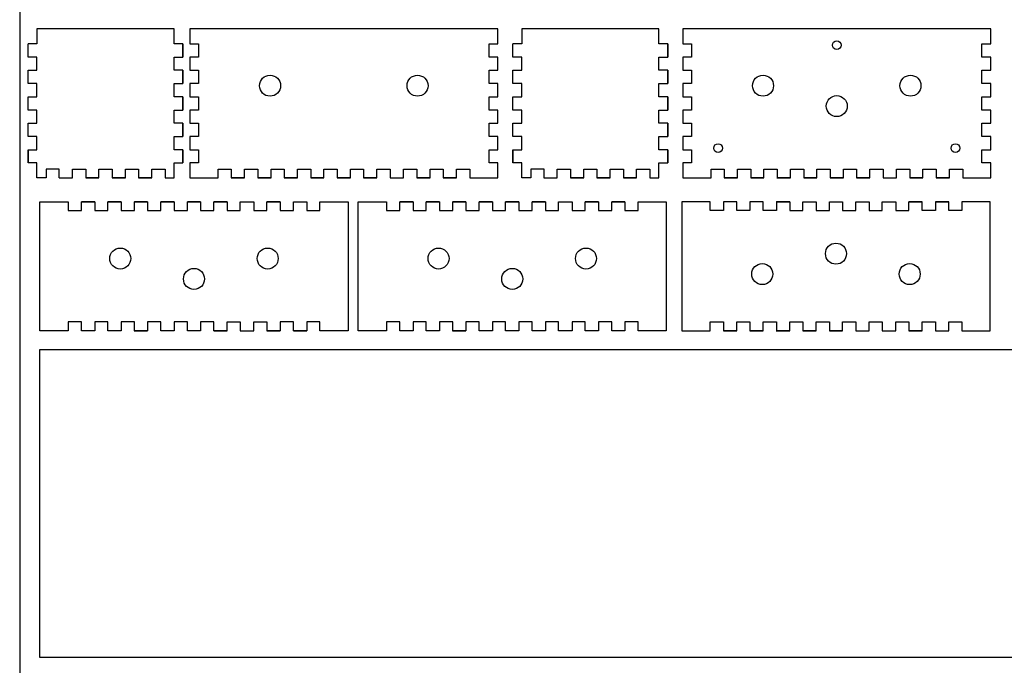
# Model space of a CAD drawing. Extents: x -1616 to -909, y -1826 to -744.
# Tile 2 of 4: x -1616 to -1170, y -1260 to -967. Entities that reach past the tile are written whole.
import ezdxf

# ---------------------------------------------------------------- set-up
doc = ezdxf.new("R2010")
doc.units = 0
doc.layers.add('DEFAULT', color=7, linetype='CONTINUOUS')
doc.layers.add('MAKE2D$VISIBLE$LINES', color=7, linetype='CONTINUOUS')

msp = doc.modelspace()

# ---------------------------------------------------------------- linework, layer by layer
at = {"layer": 'DEFAULT'}
for p, q in [((-1616.196, -743.783), (-1616.196, -1826.255)), ((-1399.397, -971.67), (-1539.097, -971.67)), ((-1539.097, -971.67), (-1539.097, -978.42)), ((-1399.397, -978.42), (-1399.397, -971.67)), ((-1175.881, -971.67), (-1315.581, -971.67)), ((-1315.581, -971.67), (-1315.581, -978.42)), ((-1175.881, -978.42), (-1175.881, -971.67)), ((-1612.363, -984.428), (-1612.363, -978.428)), ((-1612.363, -984.428), (-1612.363, -980.328)), ((-1539.097, -978.42), (-1535.097, -978.42)), ((-1535.097, -978.42), (-1535.097, -984.42)), ((-1403.397, -984.42), (-1403.397, -978.42)), ((-1403.397, -978.42), (-1399.397, -978.42)), ((-1392.562, -984.428), (-1392.562, -978.428)), ((-1392.562, -984.428), (-1392.562, -980.328)), ((-1315.581, -978.42), (-1311.581, -978.42)), ((-1311.581, -978.42), (-1311.581, -984.42)), ((-1179.881, -984.42), (-1179.881, -978.42)), ((-1179.881, -978.42), (-1175.881, -978.42)), ((-1608.363, -984.428), (-1612.363, -984.428)), ((-1608.363, -990.428), (-1608.363, -984.428)), ((-1535.097, -984.42), (-1539.097, -984.42)), ((-1539.097, -984.42), (-1539.097, -990.42)), ((-1399.397, -984.42), (-1403.397, -984.42)), ((-1399.397, -990.42), (-1399.397, -984.42)), ((-1388.562, -984.428), (-1392.562, -984.428)), ((-1388.562, -990.428), (-1388.562, -984.428)), ((-1311.581, -984.42), (-1315.581, -984.42)), ((-1315.581, -984.42), (-1315.581, -990.42)), ((-1175.881, -984.42), (-1179.881, -984.42)), ((-1175.881, -990.42), (-1175.881, -984.42)), ((-1612.363, -996.428), (-1612.363, -990.428)), ((-1612.363, -990.428), (-1608.363, -990.428)), ((-1539.097, -990.42), (-1535.097, -990.42)), ((-1535.097, -990.42), (-1535.097, -996.42)), ((-1403.397, -996.42), (-1403.397, -990.42)), ((-1403.397, -990.42), (-1399.397, -990.42)), ((-1392.562, -996.428), (-1392.562, -990.428)), ((-1392.562, -990.428), (-1388.562, -990.428)), ((-1315.581, -990.42), (-1311.581, -990.42)), ((-1311.581, -990.42), (-1311.581, -996.42)), ((-1179.881, -996.42), (-1179.881, -990.42)), ((-1179.881, -990.42), (-1175.881, -990.42)), ((-1608.363, -996.428), (-1612.363, -996.428)), ((-1608.363, -1002.428), (-1608.363, -996.428)), ((-1535.097, -996.42), (-1539.097, -996.42)), ((-1539.097, -996.42), (-1539.097, -1002.42)), ((-1399.397, -996.42), (-1403.397, -996.42)), ((-1399.397, -1002.42), (-1399.397, -996.42)), ((-1388.562, -996.428), (-1392.562, -996.428)), ((-1388.562, -1002.428), (-1388.562, -996.428)), ((-1311.581, -996.42), (-1315.581, -996.42)), ((-1315.581, -996.42), (-1315.581, -1002.42)), ((-1175.881, -996.42), (-1179.881, -996.42)), ((-1175.881, -1002.42), (-1175.881, -996.42)), ((-1612.363, -1008.428), (-1612.363, -1002.428)), ((-1612.363, -1002.428), (-1608.363, -1002.428)), ((-1539.097, -1002.42), (-1535.097, -1002.42)), ((-1535.097, -1002.42), (-1535.097, -1008.42)), ((-1403.397, -1008.42), (-1403.397, -1002.42)), ((-1403.397, -1002.42), (-1399.397, -1002.42)), ((-1392.562, -1008.428), (-1392.562, -1002.428)), ((-1392.562, -1002.428), (-1388.562, -1002.428)), ((-1315.581, -1002.42), (-1311.581, -1002.42)), ((-1311.581, -1002.42), (-1311.581, -1008.42)), ((-1179.881, -1008.42), (-1179.881, -1002.42)), ((-1179.881, -1002.42), (-1175.881, -1002.42)), ((-1608.363, -1008.428), (-1612.363, -1008.428)), ((-1608.363, -1014.428), (-1608.363, -1008.428)), ((-1535.097, -1008.42), (-1539.097, -1008.42)), ((-1539.097, -1008.42), (-1539.097, -1014.42)), ((-1399.397, -1008.42), (-1403.397, -1008.42)), ((-1399.397, -1014.42), (-1399.397, -1008.42)), ((-1388.562, -1008.428), (-1392.562, -1008.428)), ((-1388.562, -1014.428), (-1388.562, -1008.428)), ((-1311.581, -1008.42), (-1315.581, -1008.42)), ((-1315.581, -1008.42), (-1315.581, -1014.42)), ((-1175.881, -1008.42), (-1179.881, -1008.42)), ((-1175.881, -1014.42), (-1175.881, -1008.42)), ((-1612.363, -1020.428), (-1612.363, -1014.428)), ((-1612.363, -1014.428), (-1608.363, -1014.428)), ((-1539.097, -1014.42), (-1535.097, -1014.42)), ((-1535.097, -1014.42), (-1535.097, -1020.42)), ((-1403.397, -1020.42), (-1403.397, -1014.42)), ((-1403.397, -1014.42), (-1399.397, -1014.42)), ((-1392.562, -1020.428), (-1392.562, -1014.428)), ((-1392.562, -1014.428), (-1388.562, -1014.428)), ((-1315.581, -1014.42), (-1311.581, -1014.42)), ((-1311.581, -1014.42), (-1311.581, -1020.42)), ((-1179.881, -1020.42), (-1179.881, -1014.42)), ((-1179.881, -1014.42), (-1175.881, -1014.42)), ((-1608.363, -1020.428), (-1612.363, -1020.428)), ((-1608.363, -1026.428), (-1608.363, -1020.428)), ((-1535.097, -1020.42), (-1539.097, -1020.42)), ((-1539.097, -1020.42), (-1539.097, -1026.42)), ((-1399.397, -1020.42), (-1403.397, -1020.42)), ((-1399.397, -1026.42), (-1399.397, -1020.42)), ((-1388.562, -1020.428), (-1392.562, -1020.428)), ((-1388.562, -1026.428), (-1388.562, -1020.428)), ((-1311.581, -1020.42), (-1315.581, -1020.42)), ((-1315.581, -1020.42), (-1315.581, -1026.42)), ((-1175.881, -1020.42), (-1179.881, -1020.42)), ((-1175.881, -1026.42), (-1175.881, -1020.42)), ((-1612.363, -1026.428), (-1612.363, -1032.428)), ((-1612.363, -1032.428), (-1612.363, -1026.428)), ((-1612.363, -1026.428), (-1608.363, -1026.428)), ((-1539.097, -1026.42), (-1535.097, -1026.42)), ((-1535.097, -1026.42), (-1535.097, -1032.42)), ((-1403.397, -1032.42), (-1403.397, -1026.42)), ((-1403.397, -1026.42), (-1399.397, -1026.42)), ((-1392.562, -1026.428), (-1392.562, -1032.428)), ((-1392.562, -1032.428), (-1392.562, -1026.428)), ((-1392.562, -1026.428), (-1388.562, -1026.428)), ((-1315.581, -1026.42), (-1311.581, -1026.42)), ((-1311.581, -1026.42), (-1311.581, -1032.42)), ((-1179.881, -1032.42), (-1179.881, -1026.42)), ((-1179.881, -1026.42), (-1175.881, -1026.42)), ((-1580.264, -1039.17), (-1580.264, -1035.17)), ((-1580.264, -1035.17), (-1574.264, -1035.17)), ((-1574.264, -1035.17), (-1574.264, -1039.17)), ((-1568.264, -1039.17), (-1568.264, -1035.17)), ((-1568.264, -1035.17), (-1562.264, -1035.17)), ((-1562.264, -1035.17), (-1562.264, -1039.17)), ((-1535.097, -1032.42), (-1539.097, -1032.42)), ((-1539.097, -1032.42), (-1539.097, -1039.17)), ((-1526.247, -1039.17), (-1526.247, -1035.17)), ((-1526.247, -1035.17), (-1520.247, -1035.17)), ((-1520.247, -1035.17), (-1520.247, -1039.17)), ((-1514.247, -1039.17), (-1514.247, -1035.17)), ((-1514.247, -1035.17), (-1508.247, -1035.17)), ((-1508.247, -1035.17), (-1508.247, -1039.17)), ((-1502.247, -1039.17), (-1502.247, -1035.17)), ((-1502.247, -1035.17), (-1496.247, -1035.17)), ((-1496.247, -1035.17), (-1496.247, -1039.17)), ((-1478.247, -1039.17), (-1478.247, -1035.17)), ((-1478.247, -1035.17), (-1472.247, -1035.17)), ((-1472.247, -1035.17), (-1472.247, -1039.17)), ((-1466.247, -1039.17), (-1466.247, -1035.17)), ((-1466.247, -1035.17), (-1460.247, -1035.17)), ((-1460.247, -1035.17), (-1460.247, -1039.17)), ((-1454.247, -1039.17), (-1454.247, -1035.17)), ((-1454.247, -1035.17), (-1448.247, -1035.17)), ((-1448.247, -1035.17), (-1448.247, -1039.17)), ((-1442.147, -1039.17), (-1442.147, -1035.17)), ((-1442.147, -1035.17), (-1436.147, -1035.17)), ((-1436.147, -1035.17), (-1436.147, -1039.17)), ((-1430.147, -1039.17), (-1430.147, -1035.17)), ((-1430.147, -1035.17), (-1424.147, -1035.17)), ((-1424.147, -1035.17), (-1424.147, -1039.17)), ((-1418.147, -1039.17), (-1418.147, -1035.17)), ((-1418.147, -1035.17), (-1412.147, -1035.17)), ((-1412.147, -1035.17), (-1412.147, -1039.17)), ((-1399.397, -1032.42), (-1403.397, -1032.42)), ((-1399.397, -1039.17), (-1399.397, -1032.42)), ((-1360.462, -1039.17), (-1360.462, -1035.17)), ((-1360.462, -1035.17), (-1354.462, -1035.17)), ((-1354.462, -1035.17), (-1354.462, -1039.17)), ((-1348.462, -1039.17), (-1348.462, -1035.17)), ((-1348.462, -1035.17), (-1342.462, -1035.17)), ((-1342.462, -1035.17), (-1342.462, -1039.17)), ((-1311.581, -1032.42), (-1315.581, -1032.42)), ((-1315.581, -1032.42), (-1315.581, -1039.17)), ((-1302.731, -1039.17), (-1302.731, -1035.17)), ((-1302.731, -1035.17), (-1296.731, -1035.17)), ((-1296.731, -1035.17), (-1296.731, -1039.17)), ((-1290.731, -1039.17), (-1290.731, -1035.17)), ((-1290.731, -1035.17), (-1284.731, -1035.17)), ((-1284.731, -1035.17), (-1284.731, -1039.17)), ((-1278.731, -1039.17), (-1278.731, -1035.17)), ((-1278.731, -1035.17), (-1272.731, -1035.17)), ((-1272.731, -1035.17), (-1272.731, -1039.17)), ((-1254.731, -1039.17), (-1254.731, -1035.17)), ((-1254.731, -1035.17), (-1248.731, -1035.17)), ((-1248.731, -1035.17), (-1248.731, -1039.17)), ((-1242.731, -1039.17), (-1242.731, -1035.17)), ((-1242.731, -1035.17), (-1236.731, -1035.17)), ((-1236.731, -1035.17), (-1236.731, -1039.17)), ((-1230.731, -1039.17), (-1230.731, -1035.17)), ((-1230.731, -1035.17), (-1224.731, -1035.17)), ((-1224.731, -1035.17), (-1224.731, -1039.17)), ((-1218.631, -1039.17), (-1218.631, -1035.17)), ((-1218.631, -1035.17), (-1212.631, -1035.17)), ((-1212.631, -1035.17), (-1212.631, -1039.17)), ((-1206.631, -1039.17), (-1206.631, -1035.17)), ((-1206.631, -1035.17), (-1200.631, -1035.17)), ((-1200.631, -1035.17), (-1200.631, -1039.17)), ((-1194.631, -1039.17), (-1194.631, -1035.17)), ((-1194.631, -1035.17), (-1188.631, -1035.17)), ((-1188.631, -1035.17), (-1188.631, -1039.17)), ((-1175.881, -1032.42), (-1179.881, -1032.42)), ((-1175.881, -1039.17), (-1175.881, -1032.42)), ((-1539.097, -1039.17), (-1526.247, -1039.17)), ((-1448.247, -1039.17), (-1442.147, -1039.17)), ((-1412.147, -1039.17), (-1399.397, -1039.17)), ((-1315.581, -1039.17), (-1302.731, -1039.17)), ((-1224.731, -1039.17), (-1218.631, -1039.17)), ((-1188.631, -1039.17), (-1175.881, -1039.17)), ((-1492.077, -1050.026), (-1486.077, -1050.026)), ((-1273.183, -1050.026), (-1267.083, -1050.026)), ((-1267.083, -1050.026), (-1267.083, -1054.026)), ((-1261.083, -1054.026), (-1261.083, -1050.026)), ((-1261.083, -1050.026), (-1255.083, -1050.026)), ((-1261.083, -1050.026), (-1255.083, -1050.026)), ((-1255.083, -1050.026), (-1255.083, -1054.026)), ((-1249.083, -1054.026), (-1249.083, -1050.026)), ((-1249.083, -1050.026), (-1243.083, -1050.026)), ((-1249.083, -1050.026), (-1243.083, -1050.026)), ((-1243.083, -1050.026), (-1243.083, -1054.026)), ((-1237.083, -1054.026), (-1237.083, -1050.026)), ((-1237.083, -1050.026), (-1231.083, -1050.026)), ((-1237.083, -1050.026), (-1231.083, -1050.026)), ((-1231.083, -1050.026), (-1231.083, -1054.026)), ((-1225.083, -1054.026), (-1225.083, -1050.026)), ((-1225.083, -1050.026), (-1218.983, -1050.026)), ((-1218.983, -1050.026), (-1218.983, -1054.026)), ((-1212.983, -1054.026), (-1212.983, -1050.026)), ((-1212.983, -1050.026), (-1206.983, -1050.026)), ((-1206.983, -1050.026), (-1212.983, -1050.026)), ((-1200.983, -1050.026), (-1194.983, -1050.026)), ((-1267.083, -1054.026), (-1261.083, -1054.026)), ((-1255.083, -1054.026), (-1249.083, -1054.026)), ((-1243.083, -1054.026), (-1237.083, -1054.026)), ((-1231.083, -1054.026), (-1225.083, -1054.026)), ((-1218.983, -1054.026), (-1212.983, -1054.026)), ((-1522.177, -1108.526), (-1522.177, -1104.526)), ((-1522.177, -1104.526), (-1516.177, -1104.526)), ((-1516.177, -1104.526), (-1516.177, -1108.526)), ((-1510.077, -1108.526), (-1510.077, -1104.526)), ((-1510.077, -1104.526), (-1504.077, -1104.526)), ((-1504.077, -1104.526), (-1504.077, -1108.526)), ((-1231.083, -1108.526), (-1231.083, -1104.526)), ((-1231.083, -1104.526), (-1225.083, -1104.526)), ((-1225.083, -1104.526), (-1225.083, -1108.526)), ((-1218.983, -1108.526), (-1218.983, -1104.526)), ((-1218.983, -1104.526), (-1212.983, -1104.526)), ((-1212.983, -1104.526), (-1212.983, -1108.526)), ((-1528.177, -1108.526), (-1522.177, -1108.526)), ((-1516.177, -1108.526), (-1510.077, -1108.526)), ((-1504.077, -1108.526), (-1498.077, -1108.526)), ((-1498.077, -1108.526), (-1504.077, -1108.526)), ((-1492.077, -1108.526), (-1486.077, -1108.526)), ((-1237.083, -1108.526), (-1231.083, -1108.526)), ((-1225.083, -1108.526), (-1218.983, -1108.526)), ((-1212.983, -1108.526), (-1206.983, -1108.526)), ((-1206.983, -1108.526), (-1212.983, -1108.526)), ((-1200.983, -1108.526), (-1194.983, -1108.526)), ((-1607.138, -1256.685, 558.8), (-1607.138, -1116.985, 558.8)), ((-1607.138, -1116.985, 558.8), (-913.338, -1116.985, 558.8)), ((-913.338, -1256.685, 558.8), (-1607.138, -1256.685, 558.8))]:
    msp.add_line(p, q, dxfattribs=at)
for centre in [(-1245.731, -979.006), (-1299.53, -1025.694), (-1191.932, -1025.694)]:
    msp.add_circle(centre, 2, dxfattribs=at)
at = {"layer": 'MAKE2D$VISIBLE$LINES'}
for p, q in [((-1546.164, -971.67), (-1608.363, -971.67)), ((-1608.363, -971.67), (-1608.363, -978.459)), ((-1546.163, -978.459), (-1546.164, -971.67)), ((-1326.362, -971.67), (-1388.562, -971.67)), ((-1388.562, -971.67), (-1388.562, -978.459)), ((-1326.362, -978.459), (-1326.362, -971.67)), ((-1608.363, -978.459), (-1612.363, -978.459)), ((-1542.163, -978.459), (-1546.163, -978.459)), ((-1542.163, -984.428), (-1542.163, -978.428)), ((-1542.163, -978.428), (-1542.163, -984.428)), ((-1542.163, -984.428), (-1542.163, -980.328)), ((-1388.562, -978.459), (-1392.562, -978.459)), ((-1322.362, -978.459), (-1326.362, -978.459)), ((-1322.362, -984.428), (-1322.362, -978.428)), ((-1322.362, -978.428), (-1322.362, -984.428)), ((-1322.362, -984.428), (-1322.362, -980.328)), ((-1546.163, -990.428), (-1546.163, -984.428)), ((-1546.163, -984.428), (-1542.163, -984.428)), ((-1326.362, -990.428), (-1326.362, -984.428)), ((-1326.362, -984.428), (-1322.362, -984.428)), ((-1612.363, -996.428), (-1612.363, -990.428)), ((-1542.163, -990.428), (-1546.163, -990.428)), ((-1542.163, -996.428), (-1542.163, -990.428)), ((-1542.163, -996.428), (-1542.163, -990.428)), ((-1542.163, -990.428), (-1542.163, -996.428)), ((-1392.562, -996.428), (-1392.562, -990.428)), ((-1322.362, -990.428), (-1326.362, -990.428)), ((-1322.362, -996.428), (-1322.362, -990.428)), ((-1322.362, -990.428), (-1322.362, -996.428)), ((-1322.362, -996.428), (-1322.362, -990.428)), ((-1546.163, -1002.428), (-1546.163, -996.428)), ((-1546.163, -996.428), (-1542.163, -996.428)), ((-1326.362, -1002.428), (-1326.362, -996.428)), ((-1326.362, -996.428), (-1322.362, -996.428)), ((-1612.363, -1008.428), (-1612.363, -1002.428)), ((-1542.163, -1002.428), (-1546.163, -1002.428)), ((-1542.163, -1008.428), (-1542.163, -1002.428)), ((-1542.163, -1008.428), (-1542.163, -1002.428)), ((-1542.163, -1002.428), (-1542.163, -1008.428)), ((-1392.562, -1008.428), (-1392.562, -1002.428)), ((-1322.362, -1002.428), (-1326.362, -1002.428)), ((-1322.362, -1008.428), (-1322.362, -1002.428)), ((-1322.362, -1002.428), (-1322.362, -1008.428)), ((-1322.362, -1008.428), (-1322.362, -1002.428)), ((-1546.163, -1014.428), (-1546.163, -1008.428)), ((-1546.163, -1008.428), (-1542.163, -1008.428)), ((-1326.362, -1014.428), (-1326.362, -1008.428)), ((-1326.362, -1008.428), (-1322.362, -1008.428)), ((-1612.363, -1020.428), (-1612.363, -1014.428)), ((-1542.163, -1014.428), (-1546.163, -1014.428)), ((-1542.163, -1020.428), (-1542.163, -1014.428)), ((-1542.163, -1020.428), (-1542.163, -1014.428)), ((-1542.163, -1014.428), (-1542.163, -1020.428)), ((-1392.562, -1020.428), (-1392.562, -1014.428)), ((-1322.362, -1014.428), (-1326.362, -1014.428)), ((-1322.362, -1020.428), (-1322.362, -1014.428)), ((-1322.362, -1014.428), (-1322.362, -1020.428)), ((-1322.362, -1020.428), (-1322.362, -1014.428)), ((-1546.163, -1026.428), (-1546.163, -1020.428)), ((-1546.163, -1020.428), (-1542.163, -1020.428)), ((-1326.362, -1026.428), (-1326.362, -1020.428)), ((-1326.362, -1020.428), (-1322.362, -1020.428)), ((-1542.163, -1026.428), (-1546.163, -1026.428)), ((-1542.163, -1032.428), (-1542.163, -1026.428)), ((-1542.163, -1032.428), (-1542.163, -1026.428)), ((-1542.163, -1026.428), (-1542.163, -1032.428)), ((-1322.362, -1026.428), (-1326.362, -1026.428)), ((-1322.362, -1032.428), (-1322.362, -1026.428)), ((-1322.362, -1026.428), (-1322.362, -1032.428)), ((-1322.362, -1032.428), (-1322.362, -1026.428)), ((-1608.363, -1032.42), (-1612.363, -1032.42)), ((-1608.364, -1039.17), (-1608.363, -1032.42)), ((-1598.264, -1035.17), (-1604.264, -1035.17)), ((-1604.264, -1035.17), (-1604.264, -1039.17)), ((-1598.264, -1039.17), (-1598.264, -1035.17)), ((-1592.264, -1039.17), (-1592.264, -1035.17)), ((-1592.264, -1035.17), (-1586.264, -1035.17)), ((-1586.264, -1035.17), (-1586.264, -1039.17)), ((-1556.264, -1039.17), (-1556.264, -1035.17)), ((-1556.264, -1035.17), (-1550.264, -1035.17)), ((-1550.264, -1035.17), (-1550.264, -1039.17)), ((-1546.163, -1039.17), (-1546.163, -1032.42)), ((-1546.163, -1032.42), (-1542.163, -1032.42)), ((-1490.247, -1039.17), (-1490.247, -1035.17)), ((-1490.247, -1035.17), (-1484.247, -1035.17)), ((-1484.247, -1035.17), (-1484.247, -1039.17)), ((-1388.562, -1032.42), (-1392.562, -1032.42)), ((-1388.563, -1039.17), (-1388.562, -1032.42)), ((-1378.462, -1035.17), (-1384.462, -1035.17)), ((-1384.462, -1035.17), (-1384.462, -1039.17)), ((-1378.462, -1039.17), (-1378.462, -1035.17)), ((-1372.462, -1039.17), (-1372.462, -1035.17)), ((-1372.462, -1035.17), (-1366.462, -1035.17)), ((-1366.462, -1035.17), (-1366.462, -1039.17)), ((-1336.462, -1039.17), (-1336.462, -1035.17)), ((-1336.462, -1035.17), (-1330.462, -1035.17)), ((-1330.462, -1035.17), (-1330.462, -1039.17)), ((-1326.362, -1039.17), (-1326.362, -1032.42)), ((-1326.362, -1032.42), (-1322.362, -1032.42)), ((-1266.731, -1039.17), (-1266.731, -1035.17)), ((-1266.731, -1035.17), (-1260.731, -1035.17)), ((-1260.731, -1035.17), (-1260.731, -1039.17)), ((-1604.264, -1039.17), (-1608.364, -1039.17)), ((-1598.264, -1039.17), (-1592.264, -1039.17)), ((-1580.264, -1039.17), (-1586.264, -1039.17)), ((-1586.264, -1039.17), (-1580.264, -1039.17)), ((-1568.264, -1039.17), (-1574.264, -1039.17)), ((-1574.264, -1039.17), (-1568.264, -1039.17)), ((-1556.264, -1039.17), (-1562.264, -1039.17)), ((-1562.264, -1039.17), (-1556.264, -1039.17)), ((-1550.264, -1039.17), (-1546.163, -1039.17)), ((-1514.247, -1039.17), (-1520.247, -1039.17)), ((-1520.247, -1039.17), (-1514.247, -1039.17)), ((-1502.247, -1039.17), (-1508.247, -1039.17)), ((-1508.247, -1039.17), (-1502.247, -1039.17)), ((-1496.347, -1039.17), (-1490.247, -1039.17)), ((-1490.247, -1039.17), (-1496.247, -1039.17)), ((-1496.247, -1039.17), (-1490.247, -1039.17)), ((-1478.247, -1039.17), (-1484.247, -1039.17)), ((-1484.247, -1039.17), (-1478.247, -1039.17)), ((-1466.247, -1039.17), (-1472.247, -1039.17)), ((-1472.247, -1039.17), (-1466.247, -1039.17)), ((-1454.247, -1039.17), (-1460.247, -1039.17)), ((-1460.247, -1039.17), (-1454.247, -1039.17)), ((-1430.147, -1039.17), (-1436.147, -1039.17)), ((-1436.147, -1039.17), (-1430.147, -1039.17)), ((-1418.147, -1039.17), (-1424.147, -1039.17)), ((-1424.147, -1039.17), (-1418.147, -1039.17)), ((-1384.462, -1039.17), (-1388.563, -1039.17)), ((-1378.562, -1039.17), (-1372.462, -1039.17)), ((-1360.462, -1039.17), (-1366.462, -1039.17)), ((-1366.462, -1039.17), (-1360.462, -1039.17)), ((-1348.462, -1039.17), (-1354.462, -1039.17)), ((-1354.462, -1039.17), (-1348.462, -1039.17)), ((-1336.462, -1039.17), (-1342.462, -1039.17)), ((-1342.462, -1039.17), (-1336.462, -1039.17)), ((-1330.462, -1039.17), (-1326.362, -1039.17)), ((-1290.731, -1039.17), (-1296.731, -1039.17)), ((-1296.731, -1039.17), (-1290.731, -1039.17)), ((-1278.731, -1039.17), (-1284.731, -1039.17)), ((-1284.731, -1039.17), (-1278.731, -1039.17)), ((-1272.831, -1039.17), (-1266.731, -1039.17)), ((-1266.731, -1039.17), (-1272.731, -1039.17)), ((-1272.731, -1039.17), (-1266.731, -1039.17)), ((-1254.731, -1039.17), (-1260.731, -1039.17)), ((-1260.731, -1039.17), (-1254.731, -1039.17)), ((-1242.731, -1039.17), (-1248.731, -1039.17)), ((-1248.731, -1039.17), (-1242.731, -1039.17)), ((-1230.731, -1039.17), (-1236.731, -1039.17)), ((-1236.731, -1039.17), (-1230.731, -1039.17)), ((-1206.631, -1039.17), (-1212.631, -1039.17)), ((-1212.631, -1039.17), (-1206.631, -1039.17)), ((-1194.631, -1039.17), (-1200.631, -1039.17)), ((-1200.631, -1039.17), (-1194.631, -1039.17)), ((-1607.027, -1108.526), (-1607.027, -1050.026)), ((-1607.027, -1050.026), (-1594.177, -1050.026)), ((-1594.177, -1050.026), (-1594.177, -1054.026)), ((-1588.177, -1054.026), (-1588.177, -1050.026)), ((-1588.177, -1050.026), (-1582.177, -1050.026)), ((-1582.177, -1050.026), (-1588.177, -1050.026)), ((-1582.177, -1050.026), (-1582.177, -1054.026)), ((-1576.177, -1054.026), (-1576.177, -1050.026)), ((-1576.177, -1050.026), (-1570.177, -1050.026)), ((-1570.177, -1050.026), (-1576.177, -1050.026)), ((-1570.177, -1050.026), (-1570.177, -1054.026)), ((-1564.277, -1050.026), (-1558.177, -1050.026)), ((-1558.177, -1050.026), (-1564.177, -1050.026)), ((-1564.177, -1054.026), (-1564.177, -1050.026)), ((-1564.177, -1050.026), (-1558.177, -1050.026)), ((-1558.177, -1050.026), (-1558.177, -1054.026)), ((-1552.177, -1054.026), (-1552.177, -1050.026)), ((-1552.177, -1050.026), (-1546.177, -1050.026)), ((-1546.177, -1050.026), (-1552.177, -1050.026)), ((-1546.177, -1050.026), (-1546.177, -1054.026)), ((-1540.177, -1054.026), (-1540.177, -1050.026)), ((-1540.177, -1050.026), (-1534.177, -1050.026)), ((-1534.177, -1050.026), (-1540.177, -1050.026)), ((-1534.177, -1050.026), (-1534.177, -1054.026)), ((-1528.177, -1054.026), (-1528.177, -1050.026)), ((-1528.177, -1050.026), (-1522.177, -1050.026)), ((-1522.177, -1050.026), (-1528.177, -1050.026)), ((-1522.177, -1050.026), (-1522.177, -1054.026)), ((-1516.177, -1054.026), (-1516.177, -1050.026)), ((-1516.177, -1050.026), (-1510.077, -1050.026)), ((-1510.077, -1050.026), (-1510.077, -1054.026)), ((-1504.077, -1054.026), (-1504.077, -1050.026)), ((-1504.077, -1050.026), (-1498.077, -1050.026)), ((-1498.077, -1050.026), (-1504.077, -1050.026)), ((-1498.077, -1050.026), (-1498.077, -1054.026)), ((-1492.077, -1054.026), (-1492.077, -1050.026)), ((-1492.077, -1050.026), (-1486.077, -1050.026)), ((-1486.077, -1050.026), (-1486.077, -1054.026)), ((-1480.077, -1054.026), (-1480.077, -1050.026)), ((-1480.077, -1050.026), (-1467.327, -1050.026)), ((-1467.327, -1050.026), (-1467.327, -1108.526)), ((-1462.71, -1108.526), (-1462.71, -1050.026)), ((-1462.71, -1050.026), (-1449.86, -1050.026)), ((-1449.86, -1050.026), (-1449.86, -1054.026)), ((-1443.86, -1054.026), (-1443.86, -1050.026)), ((-1443.86, -1050.026), (-1437.86, -1050.026)), ((-1437.86, -1050.026), (-1443.86, -1050.026)), ((-1437.86, -1050.026), (-1437.86, -1054.026)), ((-1431.86, -1054.026), (-1431.86, -1050.026)), ((-1431.86, -1050.026), (-1425.86, -1050.026)), ((-1425.86, -1050.026), (-1431.86, -1050.026)), ((-1425.86, -1050.026), (-1425.86, -1054.026)), ((-1419.96, -1050.026), (-1413.86, -1050.026)), ((-1413.86, -1050.026), (-1419.86, -1050.026)), ((-1419.86, -1054.026), (-1419.86, -1050.026)), ((-1419.86, -1050.026), (-1413.86, -1050.026)), ((-1413.86, -1050.026), (-1413.86, -1054.026)), ((-1407.86, -1054.026), (-1407.86, -1050.026)), ((-1407.86, -1050.026), (-1401.86, -1050.026)), ((-1401.86, -1050.026), (-1407.86, -1050.026)), ((-1401.86, -1050.026), (-1401.86, -1054.026)), ((-1395.86, -1054.026), (-1395.86, -1050.026)), ((-1395.86, -1050.026), (-1389.86, -1050.026)), ((-1389.86, -1050.026), (-1395.86, -1050.026)), ((-1389.86, -1050.026), (-1389.86, -1054.026)), ((-1383.86, -1054.026), (-1383.86, -1050.026)), ((-1383.86, -1050.026), (-1377.86, -1050.026)), ((-1377.86, -1050.026), (-1383.86, -1050.026)), ((-1377.86, -1050.026), (-1377.86, -1054.026)), ((-1371.86, -1054.026), (-1371.86, -1050.026)), ((-1371.86, -1050.026), (-1365.76, -1050.026)), ((-1365.76, -1050.026), (-1365.76, -1054.026)), ((-1359.76, -1054.026), (-1359.76, -1050.026)), ((-1359.76, -1050.026), (-1353.76, -1050.026)), ((-1353.76, -1050.026), (-1359.76, -1050.026)), ((-1353.76, -1050.026), (-1353.76, -1054.026)), ((-1347.76, -1054.026), (-1347.76, -1050.026)), ((-1347.76, -1050.026), (-1341.76, -1050.026)), ((-1341.76, -1050.026), (-1347.76, -1050.026)), ((-1341.76, -1050.026), (-1341.76, -1054.026)), ((-1335.76, -1054.026), (-1335.76, -1050.026)), ((-1335.76, -1050.026), (-1323.01, -1050.026)), ((-1323.01, -1050.026), (-1323.01, -1108.526)), ((-1303.083, -1050.026), (-1315.933, -1050.026)), ((-1315.933, -1050.026), (-1315.933, -1108.526)), ((-1303.083, -1054.026), (-1303.083, -1050.026)), ((-1291.083, -1050.026), (-1297.083, -1050.026)), ((-1297.083, -1050.026), (-1297.083, -1054.026)), ((-1291.083, -1050.026), (-1297.083, -1050.026)), ((-1291.083, -1054.026), (-1291.083, -1050.026)), ((-1279.083, -1050.026), (-1285.083, -1050.026)), ((-1285.083, -1050.026), (-1285.083, -1054.026)), ((-1279.083, -1050.026), (-1285.083, -1050.026)), ((-1279.083, -1054.026), (-1279.083, -1050.026)), ((-1273.083, -1050.026), (-1267.083, -1050.026)), ((-1267.083, -1050.026), (-1273.083, -1050.026)), ((-1273.083, -1050.026), (-1273.083, -1054.026)), ((-1206.983, -1054.026), (-1206.983, -1050.026)), ((-1194.983, -1050.026), (-1200.983, -1050.026)), ((-1200.983, -1050.026), (-1200.983, -1054.026)), ((-1194.983, -1054.026), (-1194.983, -1050.026)), ((-1176.233, -1050.026), (-1188.983, -1050.026)), ((-1188.983, -1050.026), (-1188.983, -1054.026)), ((-1176.233, -1108.526), (-1176.233, -1050.026)), ((-1594.177, -1054.026), (-1588.177, -1054.026)), ((-1582.177, -1054.026), (-1576.177, -1054.026)), ((-1570.177, -1054.026), (-1564.177, -1054.026)), ((-1558.177, -1054.026), (-1552.177, -1054.026)), ((-1546.177, -1054.026), (-1540.177, -1054.026)), ((-1534.177, -1054.026), (-1528.177, -1054.026)), ((-1522.177, -1054.026), (-1516.177, -1054.026)), ((-1510.077, -1054.026), (-1504.077, -1054.026)), ((-1498.077, -1054.026), (-1492.077, -1054.026)), ((-1486.077, -1054.026), (-1480.077, -1054.026)), ((-1449.86, -1054.026), (-1443.86, -1054.026)), ((-1437.86, -1054.026), (-1431.86, -1054.026)), ((-1425.86, -1054.026), (-1419.86, -1054.026)), ((-1413.86, -1054.026), (-1407.86, -1054.026)), ((-1401.86, -1054.026), (-1395.86, -1054.026)), ((-1389.86, -1054.026), (-1383.86, -1054.026)), ((-1377.86, -1054.026), (-1371.86, -1054.026)), ((-1365.76, -1054.026), (-1359.76, -1054.026)), ((-1353.76, -1054.026), (-1347.76, -1054.026)), ((-1341.76, -1054.026), (-1335.76, -1054.026)), ((-1297.083, -1054.026), (-1303.083, -1054.026)), ((-1285.083, -1054.026), (-1291.083, -1054.026)), ((-1273.083, -1054.026), (-1279.083, -1054.026)), ((-1200.983, -1054.026), (-1206.983, -1054.026)), ((-1188.983, -1054.026), (-1194.983, -1054.026)), ((-1588.177, -1104.526), (-1594.177, -1104.526)), ((-1594.177, -1104.526), (-1594.177, -1108.526)), ((-1588.177, -1108.526), (-1588.177, -1104.526)), ((-1576.177, -1104.526), (-1582.177, -1104.526)), ((-1582.177, -1104.526), (-1582.177, -1108.526)), ((-1576.177, -1108.526), (-1576.177, -1104.526)), ((-1564.177, -1104.526), (-1570.177, -1104.526)), ((-1570.177, -1104.526), (-1570.177, -1108.526)), ((-1564.177, -1108.526), (-1564.177, -1104.526)), ((-1552.177, -1104.526), (-1558.177, -1104.526)), ((-1558.177, -1104.526), (-1558.177, -1108.526)), ((-1552.177, -1108.526), (-1552.177, -1104.526)), ((-1540.177, -1104.526), (-1546.177, -1104.526)), ((-1546.177, -1104.526), (-1546.177, -1108.526)), ((-1540.177, -1108.526), (-1540.177, -1104.526)), ((-1528.177, -1104.526), (-1534.177, -1104.526)), ((-1534.177, -1104.526), (-1534.177, -1108.526)), ((-1528.177, -1108.526), (-1528.177, -1104.526)), ((-1492.077, -1104.526), (-1498.077, -1104.526)), ((-1498.077, -1104.526), (-1498.077, -1108.526)), ((-1492.077, -1108.526), (-1492.077, -1104.526)), ((-1480.077, -1104.526), (-1486.077, -1104.526)), ((-1486.077, -1104.526), (-1486.077, -1108.526)), ((-1480.077, -1108.526), (-1480.077, -1104.526)), ((-1443.86, -1104.526), (-1449.86, -1104.526)), ((-1449.86, -1104.526), (-1449.86, -1108.526)), ((-1443.86, -1108.526), (-1443.86, -1104.526)), ((-1431.86, -1104.526), (-1437.86, -1104.526)), ((-1437.86, -1104.526), (-1437.86, -1108.526)), ((-1431.86, -1108.526), (-1431.86, -1104.526)), ((-1419.86, -1104.526), (-1425.86, -1104.526)), ((-1425.86, -1104.526), (-1425.86, -1108.526)), ((-1419.86, -1108.526), (-1419.86, -1104.526)), ((-1407.86, -1104.526), (-1413.86, -1104.526)), ((-1413.86, -1104.526), (-1413.86, -1108.526)), ((-1407.86, -1108.526), (-1407.86, -1104.526)), ((-1395.86, -1104.526), (-1401.86, -1104.526)), ((-1401.86, -1104.526), (-1401.86, -1108.526)), ((-1395.86, -1108.526), (-1395.86, -1104.526)), ((-1383.86, -1104.526), (-1389.86, -1104.526)), ((-1389.86, -1104.526), (-1389.86, -1108.526)), ((-1383.86, -1108.526), (-1383.86, -1104.526)), ((-1371.86, -1104.526), (-1377.86, -1104.526)), ((-1377.86, -1104.526), (-1377.86, -1108.526)), ((-1371.86, -1108.526), (-1371.86, -1104.526)), ((-1359.76, -1104.526), (-1365.76, -1104.526)), ((-1365.76, -1104.526), (-1365.76, -1108.526)), ((-1359.76, -1108.526), (-1359.76, -1104.526)), ((-1347.76, -1104.526), (-1353.76, -1104.526)), ((-1353.76, -1104.526), (-1353.76, -1108.526)), ((-1347.76, -1108.526), (-1347.76, -1104.526)), ((-1335.76, -1104.526), (-1341.76, -1104.526)), ((-1341.76, -1104.526), (-1341.76, -1108.526)), ((-1335.76, -1108.526), (-1335.76, -1104.526)), ((-1303.083, -1108.526), (-1303.083, -1104.526)), ((-1303.083, -1104.526), (-1297.083, -1104.526)), ((-1297.083, -1104.526), (-1297.083, -1108.526)), ((-1291.083, -1108.526), (-1291.083, -1104.526)), ((-1291.083, -1104.526), (-1285.083, -1104.526)), ((-1285.083, -1104.526), (-1285.083, -1108.526)), ((-1279.083, -1108.526), (-1279.083, -1104.526)), ((-1279.083, -1104.526), (-1273.083, -1104.526)), ((-1273.083, -1104.526), (-1273.083, -1108.526)), ((-1267.083, -1108.526), (-1267.083, -1104.526)), ((-1267.083, -1104.526), (-1261.083, -1104.526)), ((-1261.083, -1104.526), (-1261.083, -1108.526)), ((-1255.083, -1108.526), (-1255.083, -1104.526)), ((-1255.083, -1104.526), (-1249.083, -1104.526)), ((-1249.083, -1104.526), (-1249.083, -1108.526)), ((-1243.083, -1108.526), (-1243.083, -1104.526)), ((-1243.083, -1104.526), (-1237.083, -1104.526)), ((-1237.083, -1104.526), (-1237.083, -1108.526)), ((-1206.983, -1108.526), (-1206.983, -1104.526)), ((-1206.983, -1104.526), (-1200.983, -1104.526)), ((-1200.983, -1104.526), (-1200.983, -1108.526)), ((-1194.983, -1108.526), (-1194.983, -1104.526)), ((-1194.983, -1104.526), (-1188.983, -1104.526)), ((-1188.983, -1104.526), (-1188.983, -1108.526)), ((-1594.177, -1108.526), (-1607.027, -1108.526)), ((-1582.177, -1108.526), (-1588.177, -1108.526)), ((-1582.177, -1108.526), (-1588.177, -1108.526)), ((-1570.177, -1108.526), (-1576.177, -1108.526)), ((-1570.177, -1108.526), (-1576.177, -1108.526)), ((-1564.277, -1108.526), (-1558.177, -1108.526)), ((-1558.177, -1108.526), (-1564.177, -1108.526)), ((-1558.177, -1108.526), (-1564.177, -1108.526)), ((-1546.177, -1108.526), (-1552.177, -1108.526)), ((-1546.177, -1108.526), (-1552.177, -1108.526)), ((-1534.177, -1108.526), (-1540.177, -1108.526)), ((-1534.177, -1108.526), (-1540.177, -1108.526)), ((-1522.177, -1108.526), (-1528.177, -1108.526)), ((-1486.077, -1108.526), (-1492.077, -1108.526)), ((-1467.327, -1108.526), (-1480.077, -1108.526)), ((-1449.86, -1108.526), (-1462.71, -1108.526)), ((-1437.86, -1108.526), (-1443.86, -1108.526)), ((-1437.86, -1108.526), (-1443.86, -1108.526)), ((-1425.86, -1108.526), (-1431.86, -1108.526)), ((-1425.86, -1108.526), (-1431.86, -1108.526)), ((-1419.96, -1108.526), (-1413.86, -1108.526)), ((-1413.86, -1108.526), (-1419.86, -1108.526)), ((-1413.86, -1108.526), (-1419.86, -1108.526)), ((-1401.86, -1108.526), (-1407.86, -1108.526)), ((-1401.86, -1108.526), (-1407.86, -1108.526)), ((-1389.86, -1108.526), (-1395.86, -1108.526)), ((-1389.86, -1108.526), (-1395.86, -1108.526)), ((-1377.86, -1108.526), (-1383.86, -1108.526)), ((-1377.86, -1108.526), (-1383.86, -1108.526)), ((-1365.76, -1108.526), (-1371.86, -1108.526)), ((-1353.76, -1108.526), (-1359.76, -1108.526)), ((-1353.76, -1108.526), (-1359.76, -1108.526)), ((-1341.76, -1108.526), (-1347.76, -1108.526)), ((-1341.76, -1108.526), (-1347.76, -1108.526)), ((-1323.01, -1108.526), (-1335.76, -1108.526)), ((-1315.933, -1108.526), (-1303.083, -1108.526)), ((-1297.083, -1108.526), (-1291.083, -1108.526)), ((-1291.083, -1108.526), (-1297.083, -1108.526)), ((-1285.083, -1108.526), (-1279.083, -1108.526)), ((-1279.083, -1108.526), (-1285.083, -1108.526)), ((-1273.183, -1108.526), (-1267.083, -1108.526)), ((-1267.083, -1108.526), (-1273.083, -1108.526)), ((-1273.083, -1108.526), (-1267.083, -1108.526)), ((-1261.083, -1108.526), (-1255.083, -1108.526)), ((-1255.083, -1108.526), (-1261.083, -1108.526)), ((-1249.083, -1108.526), (-1243.083, -1108.526)), ((-1243.083, -1108.526), (-1249.083, -1108.526)), ((-1237.083, -1108.526), (-1231.083, -1108.526)), ((-1200.983, -1108.526), (-1194.983, -1108.526)), ((-1188.983, -1108.526), (-1176.233, -1108.526))]:
    msp.add_line(p, q, dxfattribs=at)
for centre, radius in [((-1502.673, -997.401), 4.762), ((-1435.82, -997.401), 4.763), ((-1279.158, -997.401), 4.763), ((-1212.305, -997.401), 4.762), ((-1245.731, -1006.646), 4.763), ((-1570.604, -1075.756), 4.763), ((-1503.751, -1075.756), 4.763), ((-1426.286, -1075.756), 4.763), ((-1359.434, -1075.756), 4.763), ((-1246.083, -1073.55), 4.763), ((-1537.177, -1085.002), 4.763), ((-1392.86, -1085.002), 4.763), ((-1279.51, -1082.796), 4.762), ((-1212.657, -1082.796), 4.762)]:
    msp.add_circle(centre, radius, dxfattribs=at)

doc.saveas('drawing.dxf')
